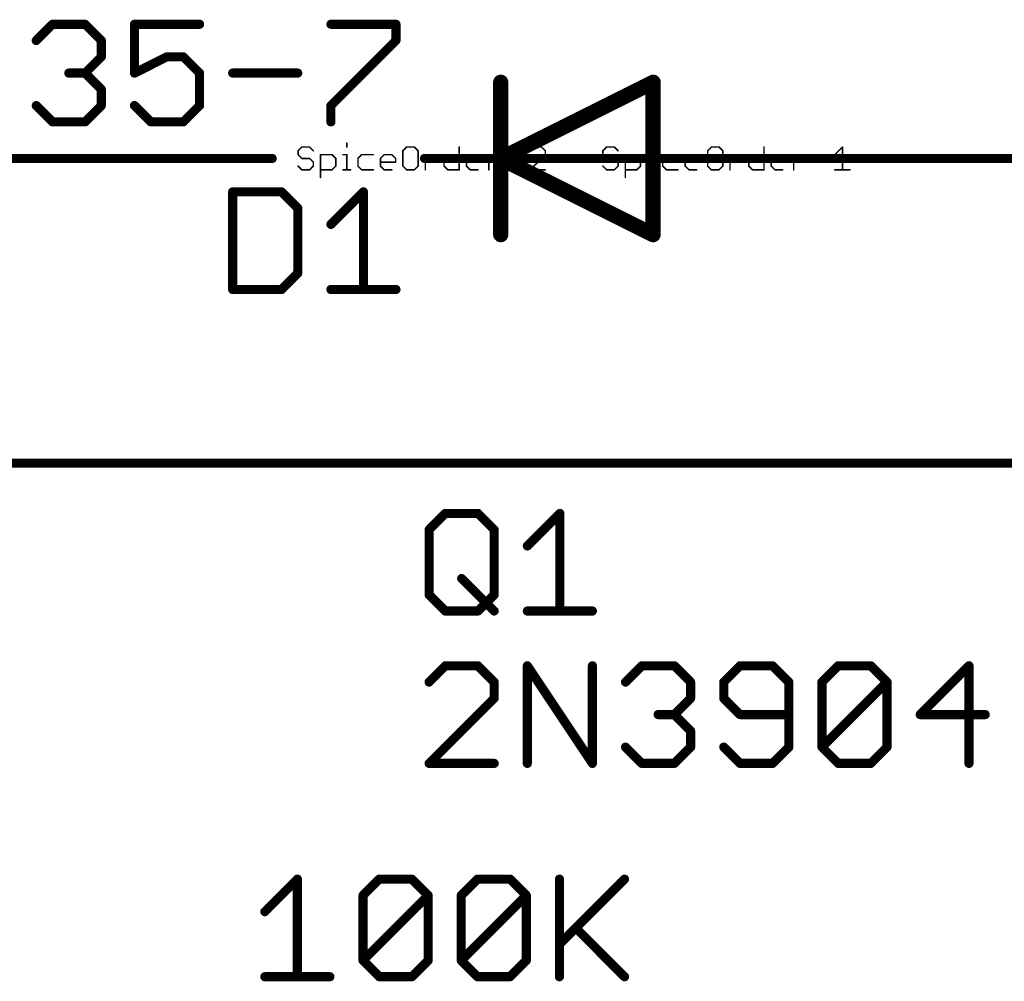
# Model space of a CAD drawing. Extents: x -195 to 102, y 51 to 111.
# Tile 14 of 15: x 49 to 66, y 80 to 96. Entities that reach past the tile are written whole.
import ezdxf

# ---------------------------------------------------------------- set-up
doc = ezdxf.new("R2010")
doc.units = 0
for name, color, linetype in [('91', 94, 'CONTINUOUS'), ('94', 14, 'CONTINUOUS'), ('95', 250, 'CONTINUOUS'), ('96', 250, 'CONTINUOUS'), ('99', 214, 'CONTINUOUS')]:
    doc.layers.add(name, color=color, linetype=linetype)

msp = doc.modelspace()

# ---------------------------------------------------------------- linework, layer by layer
at = {"layer": '91', "const_width": 0.1524}
for points in [[(-160.02, 93.98), (53.34, 93.98)], [(60.96, 93.98), (83.82, 93.98)], [(20.32, 88.9), (83.82, 88.9)]]:
    msp.add_lwpolyline(points, dxfattribs=at)
at = {"layer": '91', "const_width": 0.0762}
for points in [[(53.34, 93.9419, 1), (53.34, 94.0181)], [(60.96, 94.0181, 1), (60.96, 93.9419)]]:
    msp.add_lwpolyline(points, format="xyb", dxfattribs=at)
at = {"layer": '94'}
for points, const_width in [([(59.69, 95.25), (57.15, 93.98)], 0.254), ([(57.15, 93.98), (57.15, 95.25)], 0.254), ([(59.69, 92.71), (59.69, 95.25)], 0.254), ([(55.88, 93.98), (58.42, 93.98)], 0.1524), ([(57.15, 93.98), (59.69, 92.71)], 0.254), ([(57.15, 92.71), (57.15, 93.98)], 0.254), ([(60.96, 93.98), (58.42, 93.98)], 0.1524)]:
    msp.add_lwpolyline(points, dxfattribs=dict(at, const_width=const_width))
for points, const_width in [([(57.2135, 95.25, 1), (57.0865, 95.25)], 0.127), ([(59.7535, 95.25, 1), (59.6265, 95.25)], 0.127), ([(59.7184, 95.1932, 1), (59.6616, 95.3068)], 0.127), ([(55.88, 94.0181, 1), (55.88, 93.9419)], 0.0762), ([(57.1784, 94.0368, 1), (57.1216, 93.9232)], 0.127), ([(57.2135, 93.98, 1), (57.0865, 93.98)], 0.127), ([(57.1216, 94.0368, 1), (57.1784, 93.9232)], 0.127), ([(58.42, 94.0181, 1), (58.42, 93.9419)], 0.0762), ([(58.42, 93.9419, 1), (58.42, 94.0181)], 0.0762), ([(60.96, 93.9419, 1), (60.96, 94.0181)], 0.0762), ([(57.0865, 93.98, 1), (57.2135, 93.98)], 0.127), ([(57.0865, 92.71, 1), (57.2135, 92.71)], 0.127), ([(59.6265, 92.71, 1), (59.7535, 92.71)], 0.127), ([(59.6616, 92.6532, 1), (59.7184, 92.7668)], 0.127)]:
    msp.add_lwpolyline(points, format="xyb", dxfattribs=dict(at, const_width=const_width))
at = {"layer": '95', "const_width": 0.1524}
for points in [[(52.6819, 93.4226), (52.6819, 91.7956)], [(53.4954, 93.4226), (52.6819, 93.4226)], [(53.7665, 93.1514), (53.4954, 93.4226)], [(54.319, 92.8803), (54.8614, 93.4226)], [(54.8614, 93.4226), (54.8614, 91.7956)], [(53.7665, 92.0668), (53.7665, 93.1514)], [(53.4954, 91.7956), (53.7665, 92.0668)], [(52.6819, 91.7956), (53.4954, 91.7956)], [(54.319, 91.7956), (55.4037, 91.7956)], [(55.9562, 87.792), (56.2274, 88.0632)], [(56.2274, 88.0632), (56.7697, 88.0632)], [(56.7697, 88.0632), (57.0409, 87.792)], [(57.5934, 87.5209), (58.1357, 88.0632)], [(58.1357, 88.0632), (58.1357, 86.4362)], [(55.9562, 86.7074), (55.9562, 87.792)], [(57.0409, 87.792), (57.0409, 86.7074)], [(56.4985, 86.9785), (57.0409, 86.4362)], [(56.2274, 86.4362), (55.9562, 86.7074)], [(57.0409, 86.7074), (56.7697, 86.4362)], [(56.7697, 86.4362), (56.2274, 86.4362)], [(57.5934, 86.4362), (58.678, 86.4362)]]:
    msp.add_lwpolyline(points, dxfattribs=at)
at = {"layer": '95', "const_width": 0.0762}
for points in [[(52.72, 93.4226, 1), (52.6438, 93.4226)], [(52.6819, 93.4607, 1), (52.6819, 93.3845)], [(53.5223, 93.4495, 1), (53.4684, 93.3956)], [(53.4954, 93.3845, 1), (53.4954, 93.4607)], [(54.8995, 93.4226, 1), (54.8233, 93.4226)], [(54.8883, 93.3956, 1), (54.8344, 93.4495)], [(53.8046, 93.1514, 1), (53.7284, 93.1514)], [(53.7396, 93.1245, 1), (53.7935, 93.1784)], [(54.2921, 92.9072, 1), (54.346, 92.8533)], [(53.7284, 92.0668, 1), (53.8046, 92.0668)], [(53.7935, 92.0398, 1), (53.7396, 92.0937)], [(52.6819, 91.8337, 1), (52.6819, 91.7575)], [(52.6438, 91.7956, 1), (52.72, 91.7956)], [(53.4684, 91.8225, 1), (53.5223, 91.7687)], [(53.4954, 91.7575, 1), (53.4954, 91.8337)], [(54.319, 91.8337, 1), (54.319, 91.7575)], [(54.8233, 91.7956, 1), (54.8995, 91.7956)], [(55.4037, 91.7575, 1), (55.4037, 91.8337)], [(56.2274, 88.1013, 1), (56.2274, 88.0251)], [(56.2543, 88.0362, 1), (56.2004, 88.0901)], [(56.7966, 88.0901, 1), (56.7428, 88.0362)], [(56.7697, 88.0251, 1), (56.7697, 88.1013)], [(58.1738, 88.0632, 1), (58.0976, 88.0632)], [(58.1626, 88.0362, 1), (58.1087, 88.0901)], [(55.9943, 87.792, 1), (55.9181, 87.792)], [(55.9293, 87.819, 1), (55.9831, 87.7651)], [(57.079, 87.792, 1), (57.0028, 87.792)], [(57.0139, 87.7651, 1), (57.0678, 87.819)], [(57.5664, 87.5478, 1), (57.6203, 87.4939)], [(56.5255, 87.0055, 1), (56.4716, 86.9516)], [(55.9831, 86.7343, 1), (55.9293, 86.6804)], [(55.9181, 86.7074, 1), (55.9943, 86.7074)], [(57.0028, 86.7074, 1), (57.079, 86.7074)], [(57.0678, 86.6804, 1), (57.0139, 86.7343)], [(56.2274, 86.4743, 1), (56.2274, 86.3981)], [(56.2004, 86.4093, 1), (56.2543, 86.4631)], [(56.7428, 86.4631, 1), (56.7966, 86.4093)], [(56.7697, 86.3981, 1), (56.7697, 86.4743)], [(57.0139, 86.4093, 1), (57.0678, 86.4631)], [(57.5934, 86.4743, 1), (57.5934, 86.3981)], [(58.678, 86.3981, 1), (58.678, 86.4743)], [(58.0976, 86.4362, 1), (58.1738, 86.4362)]]:
    msp.add_lwpolyline(points, format="xyb", dxfattribs=at)
at = {"layer": '96', "const_width": 0.1524}
for points in [[(49.4075, 95.9454), (49.6787, 96.2166)], [(49.6787, 96.2166), (50.221, 96.2166)], [(50.221, 96.2166), (50.4922, 95.9454)], [(52.1294, 96.2166), (51.0447, 96.2166)], [(51.0447, 96.2166), (51.0447, 95.4031)], [(54.319, 96.2166), (55.4037, 96.2166)], [(55.4037, 96.2166), (55.4037, 95.9454)], [(50.4922, 95.9454), (50.4922, 95.6743)], [(55.4037, 95.9454), (54.319, 94.8608)], [(50.4922, 95.6743), (50.221, 95.4031)], [(51.0447, 95.4031), (51.587, 95.6743)], [(51.587, 95.6743), (51.8582, 95.6743)], [(51.8582, 95.6743), (52.1294, 95.4031)], [(50.221, 95.4031), (49.9499, 95.4031)], [(50.221, 95.4031), (50.4922, 95.1319)], [(52.1294, 95.4031), (52.1294, 94.8608)], [(52.6819, 95.4031), (53.7665, 95.4031)], [(50.4922, 95.1319), (50.4922, 94.8608)], [(49.6787, 94.5896), (49.4075, 94.8608)], [(50.4922, 94.8608), (50.221, 94.5896)], [(51.3159, 94.5896), (51.0447, 94.8608)], [(52.1294, 94.8608), (51.8582, 94.5896)], [(54.319, 94.8608), (54.319, 94.5896)], [(50.221, 94.5896), (49.6787, 94.5896)], [(51.8582, 94.5896), (51.3159, 94.5896)], [(56.2274, 85.5232), (55.9562, 85.252)], [(56.7697, 85.5232), (56.2274, 85.5232)], [(57.0409, 85.252), (56.7697, 85.5232)], [(57.5934, 83.8962), (57.5934, 85.5232)], [(57.5934, 85.5232), (58.678, 83.8962)], [(58.678, 83.8962), (58.678, 85.5232)], [(59.2305, 85.252), (59.5017, 85.5232)], [(59.5017, 85.5232), (60.044, 85.5232)], [(60.044, 85.5232), (60.3152, 85.252)], [(61.1388, 85.5232), (60.8677, 85.252)], [(61.6812, 85.5232), (61.1388, 85.5232)], [(61.9523, 85.252), (61.6812, 85.5232)], [(62.5048, 85.252), (62.776, 85.5232)], [(62.776, 85.5232), (63.3183, 85.5232)], [(63.3183, 85.5232), (63.5895, 85.252)], [(64.9555, 85.5232), (64.142, 84.7097)], [(64.9555, 83.8962), (64.9555, 85.5232)], [(57.0409, 84.9809), (57.0409, 85.252)], [(60.3152, 85.252), (60.3152, 84.9809)], [(60.8677, 85.252), (60.8677, 84.9809)], [(61.9523, 84.1674), (61.9523, 85.252)], [(62.5048, 84.1674), (62.5048, 85.252)], [(62.5048, 84.1674), (63.5895, 85.252)], [(63.5895, 85.252), (63.5895, 84.1674)], [(55.9562, 83.8962), (57.0409, 84.9809)], [(60.3152, 84.9809), (60.044, 84.7097)], [(60.8677, 84.9809), (61.1388, 84.7097)], [(60.044, 84.7097), (59.7728, 84.7097)], [(60.044, 84.7097), (60.3152, 84.4385)], [(61.1388, 84.7097), (61.9523, 84.7097)], [(64.142, 84.7097), (65.2266, 84.7097)], [(60.3152, 84.4385), (60.3152, 84.1674)], [(59.5017, 83.8962), (59.2305, 84.1674)], [(60.3152, 84.1674), (60.044, 83.8962)], [(60.8677, 84.1674), (61.1388, 83.8962)], [(61.6812, 83.8962), (61.9523, 84.1674)], [(62.776, 83.8962), (62.5048, 84.1674)], [(63.5895, 84.1674), (63.3183, 83.8962)], [(57.0409, 83.8962), (55.9562, 83.8962)], [(60.044, 83.8962), (59.5017, 83.8962)], [(61.1388, 83.8962), (61.6812, 83.8962)], [(63.3183, 83.8962), (62.776, 83.8962)], [(53.2176, 81.4249), (53.7599, 81.9672)], [(53.7599, 81.9672), (53.7599, 80.3402)], [(54.8547, 81.696), (55.1259, 81.9672)], [(55.1259, 81.9672), (55.6682, 81.9672)], [(55.6682, 81.9672), (55.9394, 81.696)], [(56.4919, 81.696), (56.763, 81.9672)], [(56.763, 81.9672), (57.3054, 81.9672)], [(57.3054, 81.9672), (57.5765, 81.696)], [(58.129, 81.9672), (58.129, 80.3402)], [(58.129, 80.8825), (59.2137, 81.9672)], [(54.8547, 80.6114), (54.8547, 81.696)], [(54.8547, 80.6114), (55.9394, 81.696)], [(55.9394, 81.696), (55.9394, 80.6114)], [(56.4919, 80.6114), (56.4919, 81.696)], [(56.4919, 80.6114), (57.5765, 81.696)], [(57.5765, 81.696), (57.5765, 80.6114)], [(58.4002, 81.1537), (59.2137, 80.3402)], [(55.1259, 80.3402), (54.8547, 80.6114)], [(55.9394, 80.6114), (55.6682, 80.3402)], [(56.763, 80.3402), (56.4919, 80.6114)], [(57.5765, 80.6114), (57.3054, 80.3402)], [(53.2176, 80.3402), (54.3022, 80.3402)], [(55.6682, 80.3402), (55.1259, 80.3402)], [(57.3054, 80.3402), (56.763, 80.3402)]]:
    msp.add_lwpolyline(points, dxfattribs=at)
at = {"layer": '96', "const_width": 0.0762}
for points in [[(49.6787, 96.2547, 1), (49.6787, 96.1785)], [(49.7056, 96.1896, 1), (49.6518, 96.2435)], [(50.248, 96.2435, 1), (50.1941, 96.1896)], [(50.221, 96.1785, 1), (50.221, 96.2547)], [(51.0447, 96.2547, 1), (51.0447, 96.1785)], [(51.0828, 96.2166, 1), (51.0066, 96.2166)], [(52.1294, 96.1785, 1), (52.1294, 96.2547)], [(54.319, 96.2547, 1), (54.319, 96.1785)], [(55.4418, 96.2166, 1), (55.3656, 96.2166)], [(55.4037, 96.1785, 1), (55.4037, 96.2547)], [(50.5303, 95.9454, 1), (50.4541, 95.9454)], [(55.4306, 95.9185, 1), (55.3767, 95.9724)], [(49.3806, 95.9724, 1), (49.4345, 95.9185)], [(50.4653, 95.9185, 1), (50.5191, 95.9724)], [(55.3656, 95.9454, 1), (55.4418, 95.9454)], [(50.4541, 95.6743, 1), (50.5303, 95.6743)], [(50.5191, 95.6473, 1), (50.4653, 95.7012)], [(51.587, 95.7124, 1), (51.587, 95.6362)], [(51.6041, 95.6402, 1), (51.57, 95.7083)], [(51.8851, 95.7012, 1), (51.8312, 95.6473)], [(51.8582, 95.6362, 1), (51.8582, 95.7124)], [(49.9499, 95.4412, 1), (49.9499, 95.365)], [(50.248, 95.43, 1), (50.1941, 95.3762)], [(50.1941, 95.43, 1), (50.248, 95.3762)], [(50.221, 95.365, 1), (50.221, 95.4412)], [(51.0277, 95.4372, 1), (51.0617, 95.369)], [(51.0066, 95.4031, 1), (51.0828, 95.4031)], [(52.1675, 95.4031, 1), (52.0913, 95.4031)], [(52.1024, 95.3762, 1), (52.1563, 95.43)], [(52.6819, 95.4412, 1), (52.6819, 95.365)], [(53.7665, 95.365, 1), (53.7665, 95.4412)], [(50.5303, 95.1319, 1), (50.4541, 95.1319)], [(50.4653, 95.105, 1), (50.5191, 95.1589)], [(49.4345, 94.8877, 1), (49.3806, 94.8338)], [(50.4541, 94.8608, 1), (50.5303, 94.8608)], [(50.5191, 94.8338, 1), (50.4653, 94.8877)], [(51.0716, 94.8877, 1), (51.0178, 94.8338)], [(52.0913, 94.8608, 1), (52.1675, 94.8608)], [(52.1563, 94.8338, 1), (52.1024, 94.8877)], [(54.3571, 94.8608, 1), (54.2809, 94.8608)], [(54.2921, 94.8877, 1), (54.346, 94.8338)], [(49.6787, 94.6277, 1), (49.6787, 94.5515)], [(49.6518, 94.5627, 1), (49.7056, 94.6165)], [(50.1941, 94.6165, 1), (50.248, 94.5627)], [(50.221, 94.5515, 1), (50.221, 94.6277)], [(51.3159, 94.6277, 1), (51.3159, 94.5515)], [(51.2889, 94.5627, 1), (51.3428, 94.6165)], [(51.8313, 94.6165, 1), (51.8851, 94.5627)], [(51.8582, 94.5515, 1), (51.8582, 94.6277)], [(54.2809, 94.5896, 1), (54.3571, 94.5896)], [(56.2274, 85.5613, 1), (56.2274, 85.4851)], [(56.2543, 85.4962, 1), (56.2004, 85.5501)], [(56.7966, 85.5501, 1), (56.7428, 85.4962)], [(56.7697, 85.4851, 1), (56.7697, 85.5613)], [(57.6315, 85.5232, 1), (57.5553, 85.5232)], [(57.6251, 85.5443, 1), (57.5617, 85.5021)], [(58.7161, 85.5232, 1), (58.6399, 85.5232)], [(59.5017, 85.5613, 1), (59.5017, 85.4851)], [(59.5286, 85.4962, 1), (59.4747, 85.5501)], [(60.0709, 85.5501, 1), (60.0171, 85.4962)], [(60.044, 85.4851, 1), (60.044, 85.5613)], [(61.1388, 85.5613, 1), (61.1388, 85.4851)], [(61.1658, 85.4962, 1), (61.1119, 85.5501)], [(61.7081, 85.5501, 1), (61.6542, 85.4962)], [(61.6812, 85.4851, 1), (61.6812, 85.5613)], [(62.776, 85.5613, 1), (62.776, 85.4851)], [(62.8029, 85.4962, 1), (62.749, 85.5501)], [(63.3453, 85.5501, 1), (63.2914, 85.4962)], [(63.3183, 85.4851, 1), (63.3183, 85.5613)], [(64.9936, 85.5232, 1), (64.9174, 85.5232)], [(64.9824, 85.4962, 1), (64.9285, 85.5501)], [(55.9293, 85.279, 1), (55.9831, 85.2251)], [(57.079, 85.252, 1), (57.0028, 85.252)], [(57.0139, 85.2251, 1), (57.0678, 85.279)], [(59.2036, 85.279, 1), (59.2575, 85.2251)], [(60.3533, 85.252, 1), (60.2771, 85.252)], [(60.2882, 85.2251, 1), (60.3421, 85.279)], [(60.8407, 85.279, 1), (60.8946, 85.2251)], [(60.9058, 85.252, 1), (60.8296, 85.252)], [(61.9904, 85.252, 1), (61.9142, 85.252)], [(61.9254, 85.2251, 1), (61.9793, 85.279)], [(62.5429, 85.252, 1), (62.4667, 85.252)], [(62.4779, 85.279, 1), (62.5318, 85.2251)], [(63.6276, 85.252, 1), (63.5514, 85.252)], [(63.6164, 85.2251, 1), (63.5625, 85.279)], [(63.5625, 85.2251, 1), (63.6164, 85.279)], [(57.0678, 84.9539, 1), (57.0139, 85.0078)], [(60.3421, 84.9539, 1), (60.2882, 85.0078)], [(60.8946, 85.0078, 1), (60.8407, 84.9539)], [(57.0028, 84.9809, 1), (57.079, 84.9809)], [(60.2771, 84.9809, 1), (60.3533, 84.9809)], [(60.8296, 84.9809, 1), (60.9058, 84.9809)], [(59.7728, 84.7478, 1), (59.7728, 84.6716)], [(60.0709, 84.7366, 1), (60.0171, 84.6828)], [(60.0171, 84.7366, 1), (60.0709, 84.6828)], [(60.044, 84.6716, 1), (60.044, 84.7478)], [(61.1388, 84.7478, 1), (61.1388, 84.6716)], [(61.1119, 84.6828, 1), (61.1658, 84.7366)], [(61.9523, 84.6716, 1), (61.9523, 84.7478)], [(64.142, 84.7478, 1), (64.142, 84.6716)], [(64.115, 84.7366, 1), (64.1689, 84.6828)], [(65.2266, 84.6716, 1), (65.2266, 84.7478)], [(60.3533, 84.4385, 1), (60.2771, 84.4385)], [(60.2882, 84.4116, 1), (60.3421, 84.4655)], [(59.2575, 84.1943, 1), (59.2036, 84.1404)], [(60.2771, 84.1674, 1), (60.3533, 84.1674)], [(60.3421, 84.1404, 1), (60.2882, 84.1943)], [(60.8946, 84.1943, 1), (60.8407, 84.1404)], [(61.9142, 84.1674, 1), (61.9904, 84.1674)], [(61.9793, 84.1404, 1), (61.9254, 84.1943)], [(62.5318, 84.1943, 1), (62.4779, 84.1404)], [(62.4779, 84.1943, 1), (62.5318, 84.1404)], [(62.4667, 84.1674, 1), (62.5429, 84.1674)], [(63.5514, 84.1674, 1), (63.6276, 84.1674)], [(63.6164, 84.1404, 1), (63.5625, 84.1943)], [(55.9562, 83.9343, 1), (55.9562, 83.8581)], [(55.9293, 83.9231, 1), (55.9831, 83.8693)], [(57.0409, 83.8581, 1), (57.0409, 83.9343)], [(57.5553, 83.8962, 1), (57.6315, 83.8962)], [(58.6399, 83.8962, 1), (58.7161, 83.8962)], [(58.6463, 83.8751, 1), (58.7097, 83.9173)], [(59.5017, 83.9343, 1), (59.5017, 83.8581)], [(59.4747, 83.8693, 1), (59.5286, 83.9231)], [(60.0171, 83.9231, 1), (60.0709, 83.8693)], [(60.044, 83.8581, 1), (60.044, 83.9343)], [(61.1388, 83.9343, 1), (61.1388, 83.8581)], [(61.1119, 83.8693, 1), (61.1658, 83.9231)], [(61.6542, 83.9231, 1), (61.7081, 83.8693)], [(61.6812, 83.8581, 1), (61.6812, 83.9343)], [(62.776, 83.9343, 1), (62.776, 83.8581)], [(62.749, 83.8693, 1), (62.8029, 83.9231)], [(63.2914, 83.9231, 1), (63.3453, 83.8693)], [(63.3183, 83.8581, 1), (63.3183, 83.9343)], [(64.9174, 83.8962, 1), (64.9936, 83.8962)], [(53.798, 81.9672, 1), (53.7218, 81.9672)], [(53.7868, 81.9402, 1), (53.733, 81.9941)], [(55.1259, 82.0053, 1), (55.1259, 81.9291)], [(55.1528, 81.9402, 1), (55.0989, 81.9941)], [(55.6952, 81.9941, 1), (55.6413, 81.9402)], [(55.6682, 81.9291, 1), (55.6682, 82.0053)], [(56.763, 82.0053, 1), (56.763, 81.9291)], [(56.79, 81.9402, 1), (56.7361, 81.9941)], [(57.3323, 81.9941, 1), (57.2784, 81.9402)], [(57.3054, 81.9291, 1), (57.3054, 82.0053)], [(58.1671, 81.9672, 1), (58.0909, 81.9672)], [(59.2406, 81.9402, 1), (59.1868, 81.9941)], [(54.8928, 81.696, 1), (54.8166, 81.696)], [(54.8278, 81.723, 1), (54.8817, 81.6691)], [(55.9775, 81.696, 1), (55.9013, 81.696)], [(55.9663, 81.6691, 1), (55.9124, 81.723)], [(55.9124, 81.6691, 1), (55.9663, 81.723)], [(56.4649, 81.723, 1), (56.5188, 81.6691)], [(56.53, 81.696, 1), (56.4538, 81.696)], [(57.6146, 81.696, 1), (57.5384, 81.696)], [(57.6035, 81.6691, 1), (57.5496, 81.723)], [(57.5496, 81.6691, 1), (57.6035, 81.723)], [(53.1906, 81.4518, 1), (53.2445, 81.3979)], [(58.4271, 81.1806, 1), (58.3733, 81.1268)], [(58.1021, 80.9095, 1), (58.156, 80.8556)], [(54.8817, 80.6383, 1), (54.8278, 80.5844)], [(54.8278, 80.6383, 1), (54.8817, 80.5844)], [(54.8166, 80.6114, 1), (54.8928, 80.6114)], [(55.9013, 80.6114, 1), (55.9775, 80.6114)], [(55.9663, 80.5844, 1), (55.9124, 80.6383)], [(56.5188, 80.6383, 1), (56.4649, 80.5844)], [(56.4649, 80.6383, 1), (56.5188, 80.5844)], [(56.4538, 80.6114, 1), (56.53, 80.6114)], [(57.5384, 80.6114, 1), (57.6146, 80.6114)], [(57.6035, 80.5844, 1), (57.5496, 80.6383)], [(53.2176, 80.3783, 1), (53.2176, 80.3021)], [(53.7218, 80.3402, 1), (53.798, 80.3402)], [(54.3022, 80.3021, 1), (54.3022, 80.3783)], [(55.1259, 80.3783, 1), (55.1259, 80.3021)], [(55.0989, 80.3133, 1), (55.1528, 80.3671)], [(55.6413, 80.3671, 1), (55.6952, 80.3133)], [(55.6682, 80.3021, 1), (55.6682, 80.3783)], [(56.763, 80.3783, 1), (56.763, 80.3021)], [(56.7361, 80.3133, 1), (56.79, 80.3671)], [(57.2784, 80.3671, 1), (57.3323, 80.3133)], [(57.3054, 80.3021, 1), (57.3054, 80.3783)], [(58.0909, 80.3402, 1), (58.1671, 80.3402)], [(59.1868, 80.3133, 1), (59.2406, 80.3671)]]:
    msp.add_lwpolyline(points, format="xyb", dxfattribs=at)
at = {"layer": '99', "const_width": 0.0254}
for points in [[(54.5842, 94.2344), (54.5842, 94.1708)], [(59.6642, 94.2344), (59.6642, 94.1708)], [(53.8357, 94.1708), (53.7722, 94.1073)], [(53.7722, 94.1073), (53.7722, 94.0437)], [(53.7722, 94.0437), (53.8357, 93.9802)], [(53.9629, 94.1708), (53.8357, 94.1708)], [(54.0264, 94.1073), (53.9629, 94.1708)], [(54.1464, 93.6624), (54.1464, 94.0437)], [(54.1464, 94.0437), (54.3371, 94.0437)], [(54.3371, 94.0437), (54.4006, 93.9802)], [(54.5206, 94.0437), (54.5842, 94.0437)], [(54.5842, 94.0437), (54.5842, 93.7895)], [(54.8336, 94.0437), (54.7701, 93.9802)], [(55.0243, 94.0437), (54.8336, 94.0437)], [(55.1443, 93.9802), (55.2078, 94.0437)], [(55.2078, 94.0437), (55.3349, 94.0437)], [(55.3349, 94.0437), (55.3985, 93.9802)], [(55.582, 94.1708), (55.5185, 94.1073)], [(55.5185, 94.1073), (55.5185, 93.8531)], [(55.7091, 94.1708), (55.582, 94.1708)], [(55.7727, 94.1073), (55.7091, 94.1708)], [(55.7727, 93.8531), (55.7727, 94.1073)], [(55.8927, 93.7895), (55.8927, 94.0437)], [(55.8927, 93.9166), (56.0198, 94.0437)], [(56.0198, 94.0437), (56.0834, 94.0437)], [(56.2045, 93.9802), (56.2681, 94.0437)], [(56.2681, 94.0437), (56.4587, 94.0437)], [(56.4587, 94.1708), (56.4587, 93.7895)], [(56.5787, 93.9802), (56.6423, 94.0437)], [(56.6423, 94.0437), (56.7694, 94.0437)], [(56.7694, 94.0437), (56.833, 93.9802)], [(56.9529, 93.7895), (56.9529, 94.0437)], [(56.9529, 93.9166), (57.08, 94.0437)], [(57.08, 94.0437), (57.1436, 94.0437)], [(57.7025, 94.1708), (57.639, 94.1073)], [(57.639, 93.7895), (57.8932, 94.0437)], [(57.8296, 94.1708), (57.7025, 94.1708)], [(57.8932, 94.1073), (57.8296, 94.1708)], [(57.8932, 94.0437), (57.8932, 94.1073)], [(58.9157, 94.1708), (58.8522, 94.1073)], [(58.8522, 94.1073), (58.8522, 94.0437)], [(58.8522, 94.0437), (58.9157, 93.9802)], [(59.0429, 94.1708), (58.9157, 94.1708)], [(59.1064, 94.1073), (59.0429, 94.1708)], [(59.2264, 93.6624), (59.2264, 94.0437)], [(59.2264, 94.0437), (59.4171, 94.0437)], [(59.4171, 94.0437), (59.4806, 93.9802)], [(59.6006, 94.0437), (59.6642, 94.0437)], [(59.6642, 94.0437), (59.6642, 93.7895)], [(59.9136, 94.0437), (59.8501, 93.9802)], [(60.1043, 94.0437), (59.9136, 94.0437)], [(60.2243, 93.9802), (60.2878, 94.0437)], [(60.2878, 94.0437), (60.4149, 94.0437)], [(60.4149, 94.0437), (60.4785, 93.9802)], [(60.662, 94.1708), (60.5985, 94.1073)], [(60.5985, 94.1073), (60.5985, 93.8531)], [(60.7891, 94.1708), (60.662, 94.1708)], [(60.8527, 94.1073), (60.7891, 94.1708)], [(60.8527, 93.8531), (60.8527, 94.1073)], [(60.9727, 93.7895), (60.9727, 94.0437)], [(60.9727, 93.9166), (61.0998, 94.0437)], [(61.0998, 94.0437), (61.1634, 94.0437)], [(61.2845, 93.9802), (61.3481, 94.0437)], [(61.3481, 94.0437), (61.5387, 94.0437)], [(61.5387, 94.1708), (61.5387, 93.7895)], [(61.6587, 93.9802), (61.7223, 94.0437)], [(61.7223, 94.0437), (61.8494, 94.0437)], [(61.8494, 94.0437), (61.913, 93.9802)], [(62.0329, 93.7895), (62.0329, 94.0437)], [(62.0329, 93.9166), (62.16, 94.0437)], [(62.16, 94.0437), (62.2236, 94.0437)], [(62.719, 94.0437), (62.8461, 94.1708)], [(62.8461, 94.1708), (62.8461, 93.7895)], [(53.8357, 93.9802), (53.9629, 93.9802)], [(53.9629, 93.9802), (54.0264, 93.9166)], [(54.0264, 93.9166), (54.0264, 93.8531)], [(54.4006, 93.9802), (54.4006, 93.8531)], [(54.7701, 93.9802), (54.7701, 93.8531)], [(55.1443, 93.8531), (55.1443, 93.9802)], [(55.3985, 93.9166), (55.1443, 93.9166)], [(55.3985, 93.9802), (55.3985, 93.9166)], [(56.2045, 93.8531), (56.2045, 93.9802)], [(56.5787, 93.8531), (56.5787, 93.9802)], [(56.833, 93.9166), (56.5787, 93.9166)], [(56.833, 93.9802), (56.833, 93.9166)], [(58.9157, 93.9802), (59.0429, 93.9802)], [(59.0429, 93.9802), (59.1064, 93.9166)], [(59.1064, 93.9166), (59.1064, 93.8531)], [(59.4806, 93.9802), (59.4806, 93.8531)], [(59.8501, 93.9802), (59.8501, 93.8531)], [(60.2243, 93.8531), (60.2243, 93.9802)], [(60.4785, 93.9166), (60.2243, 93.9166)], [(60.4785, 93.9802), (60.4785, 93.9166)], [(61.2845, 93.8531), (61.2845, 93.9802)], [(61.6587, 93.8531), (61.6587, 93.9802)], [(61.913, 93.9166), (61.6587, 93.9166)], [(61.913, 93.9802), (61.913, 93.9166)], [(53.8357, 93.7895), (53.7722, 93.8531)], [(53.9629, 93.7895), (53.8357, 93.7895)], [(54.0264, 93.8531), (53.9629, 93.7895)], [(54.3371, 93.7895), (54.1464, 93.7895)], [(54.4006, 93.8531), (54.3371, 93.7895)], [(54.5206, 93.7895), (54.6477, 93.7895)], [(54.7701, 93.8531), (54.8336, 93.7895)], [(54.8336, 93.7895), (55.0243, 93.7895)], [(55.2078, 93.7895), (55.1443, 93.8531)], [(55.3349, 93.7895), (55.2078, 93.7895)], [(55.5185, 93.8531), (55.582, 93.7895)], [(55.582, 93.7895), (55.7091, 93.7895)], [(55.7091, 93.7895), (55.7727, 93.8531)], [(56.2681, 93.7895), (56.2045, 93.8531)], [(56.4587, 93.7895), (56.2681, 93.7895)], [(56.6423, 93.7895), (56.5787, 93.8531)], [(56.7694, 93.7895), (56.6423, 93.7895)], [(57.8932, 93.7895), (57.639, 93.7895)], [(58.9157, 93.7895), (58.8522, 93.8531)], [(59.0429, 93.7895), (58.9157, 93.7895)], [(59.1064, 93.8531), (59.0429, 93.7895)], [(59.4171, 93.7895), (59.2264, 93.7895)], [(59.4806, 93.8531), (59.4171, 93.7895)], [(59.6006, 93.7895), (59.7277, 93.7895)], [(59.8501, 93.8531), (59.9136, 93.7895)], [(59.9136, 93.7895), (60.1043, 93.7895)], [(60.2878, 93.7895), (60.2243, 93.8531)], [(60.4149, 93.7895), (60.2878, 93.7895)], [(60.5985, 93.8531), (60.662, 93.7895)], [(60.662, 93.7895), (60.7891, 93.7895)], [(60.7891, 93.7895), (60.8527, 93.8531)], [(61.3481, 93.7895), (61.2845, 93.8531)], [(61.5387, 93.7895), (61.3481, 93.7895)], [(61.7223, 93.7895), (61.6587, 93.8531)], [(61.8494, 93.7895), (61.7223, 93.7895)], [(62.719, 93.7895), (62.9732, 93.7895)]]:
    msp.add_lwpolyline(points, dxfattribs=at)
at = {"layer": '99', "const_width": 0.0127}
for points in [[(54.5905, 94.2344, 1), (54.5778, 94.2344)], [(59.6705, 94.2344, 1), (59.6578, 94.2344)], [(53.7785, 94.1073, 1), (53.7658, 94.1073)], [(53.7677, 94.1118, 1), (53.7767, 94.1028)], [(53.7767, 94.0482, 1), (53.7677, 94.0392)], [(53.7658, 94.0437, 1), (53.7785, 94.0437)], [(53.8357, 94.1772, 1), (53.8357, 94.1645)], [(53.8402, 94.1663, 1), (53.8313, 94.1753)], [(53.9673, 94.1753, 1), (53.9584, 94.1663)], [(53.9629, 94.1645, 1), (53.9629, 94.1772)], [(54.0219, 94.1028, 1), (54.0309, 94.1118)], [(54.1527, 94.0437, 1), (54.14, 94.0437)], [(54.1464, 94.0501, 1), (54.1464, 94.0374)], [(54.3415, 94.0482, 1), (54.3326, 94.0392)], [(54.3371, 94.0374, 1), (54.3371, 94.0501)], [(54.5206, 94.0501, 1), (54.5206, 94.0374)], [(54.5778, 94.1708, 1), (54.5905, 94.1708)], [(54.5905, 94.0437, 1), (54.5778, 94.0437)], [(54.5842, 94.0374, 1), (54.5842, 94.0501)], [(54.8336, 94.0501, 1), (54.8336, 94.0374)], [(54.8381, 94.0392, 1), (54.8291, 94.0482)], [(55.0243, 94.0374, 1), (55.0243, 94.0501)], [(55.2078, 94.0501, 1), (55.2078, 94.0374)], [(55.2123, 94.0392, 1), (55.2033, 94.0482)], [(55.3394, 94.0482, 1), (55.3305, 94.0392)], [(55.3349, 94.0374, 1), (55.3349, 94.0501)], [(55.5248, 94.1073, 1), (55.5121, 94.1073)], [(55.514, 94.1118, 1), (55.523, 94.1028)], [(55.582, 94.1772, 1), (55.582, 94.1645)], [(55.5865, 94.1663, 1), (55.5775, 94.1753)], [(55.7136, 94.1753, 1), (55.7047, 94.1663)], [(55.7091, 94.1645, 1), (55.7091, 94.1772)], [(55.779, 94.1073, 1), (55.7664, 94.1073)], [(55.7682, 94.1028, 1), (55.7772, 94.1118)], [(55.899, 94.0437, 1), (55.8863, 94.0437)], [(56.0198, 94.0501, 1), (56.0198, 94.0374)], [(56.0243, 94.0392, 1), (56.0153, 94.0482)], [(56.0834, 94.0374, 1), (56.0834, 94.0501)], [(56.2681, 94.0501, 1), (56.2681, 94.0374)], [(56.2726, 94.0392, 1), (56.2636, 94.0482)], [(56.4651, 94.1708, 1), (56.4524, 94.1708)], [(56.4587, 94.0374, 1), (56.4587, 94.0501)], [(56.6423, 94.0501, 1), (56.6423, 94.0374)], [(56.6468, 94.0392, 1), (56.6378, 94.0482)], [(56.7739, 94.0482, 1), (56.7649, 94.0392)], [(56.7694, 94.0374, 1), (56.7694, 94.0501)], [(56.9593, 94.0437, 1), (56.9466, 94.0437)], [(57.08, 94.0501, 1), (57.08, 94.0374)], [(57.0845, 94.0392, 1), (57.0756, 94.0482)], [(57.1436, 94.0374, 1), (57.1436, 94.0501)], [(57.6345, 94.1118, 1), (57.6435, 94.1028)], [(57.7025, 94.1772, 1), (57.7025, 94.1645)], [(57.707, 94.1663, 1), (57.698, 94.1753)], [(57.8341, 94.1753, 1), (57.8252, 94.1663)], [(57.8296, 94.1645, 1), (57.8296, 94.1772)], [(57.8995, 94.1073, 1), (57.8869, 94.1073)], [(57.8869, 94.0437, 1), (57.8995, 94.0437)], [(57.8977, 94.0392, 1), (57.8887, 94.0482)], [(57.8887, 94.1028, 1), (57.8977, 94.1118)], [(58.8585, 94.1073, 1), (58.8458, 94.1073)], [(58.8458, 94.0437, 1), (58.8585, 94.0437)], [(58.8477, 94.1118, 1), (58.8567, 94.1028)], [(58.8567, 94.0482, 1), (58.8477, 94.0392)], [(58.9157, 94.1772, 1), (58.9157, 94.1645)], [(58.9202, 94.1663, 1), (58.9113, 94.1753)], [(59.0473, 94.1753, 1), (59.0384, 94.1663)], [(59.0429, 94.1645, 1), (59.0429, 94.1772)], [(59.1019, 94.1028, 1), (59.1109, 94.1118)], [(59.2327, 94.0437, 1), (59.22, 94.0437)], [(59.2264, 94.0501, 1), (59.2264, 94.0374)], [(59.4215, 94.0482, 1), (59.4126, 94.0392)], [(59.4171, 94.0374, 1), (59.4171, 94.0501)], [(59.6006, 94.0501, 1), (59.6006, 94.0374)], [(59.6578, 94.1708, 1), (59.6705, 94.1708)], [(59.6705, 94.0437, 1), (59.6578, 94.0437)], [(59.6642, 94.0374, 1), (59.6642, 94.0501)], [(59.9136, 94.0501, 1), (59.9136, 94.0374)], [(59.9181, 94.0392, 1), (59.9091, 94.0482)], [(60.1043, 94.0374, 1), (60.1043, 94.0501)], [(60.2878, 94.0501, 1), (60.2878, 94.0374)], [(60.2923, 94.0392, 1), (60.2833, 94.0482)], [(60.4194, 94.0482, 1), (60.4105, 94.0392)], [(60.4149, 94.0374, 1), (60.4149, 94.0501)], [(60.6048, 94.1073, 1), (60.5921, 94.1073)], [(60.594, 94.1118, 1), (60.603, 94.1028)], [(60.662, 94.1772, 1), (60.662, 94.1645)], [(60.6665, 94.1663, 1), (60.6575, 94.1753)], [(60.7936, 94.1753, 1), (60.7847, 94.1663)], [(60.7891, 94.1645, 1), (60.7891, 94.1772)], [(60.8591, 94.1073, 1), (60.8464, 94.1073)], [(60.8482, 94.1028, 1), (60.8572, 94.1118)], [(60.979, 94.0437, 1), (60.9663, 94.0437)], [(61.0998, 94.0501, 1), (61.0998, 94.0374)], [(61.1043, 94.0392, 1), (61.0953, 94.0482)], [(61.1634, 94.0374, 1), (61.1634, 94.0501)], [(61.3481, 94.0501, 1), (61.3481, 94.0374)], [(61.3526, 94.0392, 1), (61.3436, 94.0482)], [(61.5451, 94.1708, 1), (61.5324, 94.1708)], [(61.5387, 94.0374, 1), (61.5387, 94.0501)], [(61.7223, 94.0501, 1), (61.7223, 94.0374)], [(61.7268, 94.0392, 1), (61.7178, 94.0482)], [(61.8539, 94.0482, 1), (61.8449, 94.0392)], [(61.8494, 94.0374, 1), (61.8494, 94.0501)], [(62.0393, 94.0437, 1), (62.0266, 94.0437)], [(62.16, 94.0501, 1), (62.16, 94.0374)], [(62.1645, 94.0392, 1), (62.1556, 94.0482)], [(62.2236, 94.0374, 1), (62.2236, 94.0501)], [(62.7145, 94.0482, 1), (62.7235, 94.0392)], [(62.8524, 94.1708, 1), (62.8397, 94.1708)], [(62.8506, 94.1663, 1), (62.8416, 94.1753)], [(53.8357, 93.9865, 1), (53.8357, 93.9738)], [(53.8313, 93.9757, 1), (53.8402, 93.9847)], [(53.9673, 93.9847, 1), (53.9584, 93.9757)], [(53.9629, 93.9738, 1), (53.9629, 93.9865)], [(54.0328, 93.9166, 1), (54.0201, 93.9166)], [(54.0219, 93.9121, 1), (54.0309, 93.9211)], [(54.407, 93.9802, 1), (54.3943, 93.9802)], [(54.3961, 93.9757, 1), (54.4051, 93.9847)], [(54.7764, 93.9802, 1), (54.7637, 93.9802)], [(54.7656, 93.9847, 1), (54.7746, 93.9757)], [(55.1506, 93.9802, 1), (55.1379, 93.9802)], [(55.1398, 93.9847, 1), (55.1488, 93.9757)], [(55.1443, 93.923, 1), (55.1443, 93.9103)], [(55.4048, 93.9802, 1), (55.3921, 93.9802)], [(55.3921, 93.9166, 1), (55.4048, 93.9166)], [(55.394, 93.9757, 1), (55.403, 93.9847)], [(55.3985, 93.9103, 1), (55.3985, 93.923)], [(55.8882, 93.9211, 1), (55.8972, 93.9121)], [(56.2, 93.9847, 1), (56.209, 93.9757)], [(56.2109, 93.9802, 1), (56.1982, 93.9802)], [(56.5742, 93.9847, 1), (56.5832, 93.9757)], [(56.5787, 93.923, 1), (56.5787, 93.9103)], [(56.5851, 93.9802, 1), (56.5724, 93.9802)], [(56.8393, 93.9802, 1), (56.8266, 93.9802)], [(56.8266, 93.9166, 1), (56.8393, 93.9166)], [(56.8285, 93.9757, 1), (56.8374, 93.9847)], [(56.833, 93.9103, 1), (56.833, 93.923)], [(56.9485, 93.9211, 1), (56.9574, 93.9121)], [(58.9157, 93.9865, 1), (58.9157, 93.9738)], [(58.9113, 93.9757, 1), (58.9202, 93.9847)], [(59.0473, 93.9847, 1), (59.0384, 93.9757)], [(59.0429, 93.9738, 1), (59.0429, 93.9865)], [(59.1128, 93.9166, 1), (59.1001, 93.9166)], [(59.1019, 93.9121, 1), (59.1109, 93.9211)], [(59.487, 93.9802, 1), (59.4743, 93.9802)], [(59.4761, 93.9757, 1), (59.4851, 93.9847)], [(59.8564, 93.9802, 1), (59.8437, 93.9802)], [(59.8456, 93.9847, 1), (59.8546, 93.9757)], [(60.2306, 93.9802, 1), (60.2179, 93.9802)], [(60.2198, 93.9847, 1), (60.2288, 93.9757)], [(60.2243, 93.923, 1), (60.2243, 93.9103)], [(60.4848, 93.9802, 1), (60.4721, 93.9802)], [(60.4721, 93.9166, 1), (60.4848, 93.9166)], [(60.474, 93.9757, 1), (60.483, 93.9847)], [(60.4785, 93.9103, 1), (60.4785, 93.923)], [(60.9682, 93.9211, 1), (60.9772, 93.9121)], [(61.28, 93.9847, 1), (61.289, 93.9757)], [(61.2909, 93.9802, 1), (61.2782, 93.9802)], [(61.6542, 93.9847, 1), (61.6632, 93.9757)], [(61.6587, 93.923, 1), (61.6587, 93.9103)], [(61.6651, 93.9802, 1), (61.6524, 93.9802)], [(61.9193, 93.9802, 1), (61.9066, 93.9802)], [(61.9066, 93.9166, 1), (61.9193, 93.9166)], [(61.9085, 93.9757, 1), (61.9174, 93.9847)], [(61.913, 93.9103, 1), (61.913, 93.923)], [(62.0285, 93.9211, 1), (62.0374, 93.9121)], [(53.7767, 93.8575, 1), (53.7677, 93.8486)], [(53.8357, 93.7959, 1), (53.8357, 93.7832)], [(53.8313, 93.785, 1), (53.8402, 93.794)], [(53.9584, 93.794, 1), (53.9673, 93.785)], [(53.9629, 93.7832, 1), (53.9629, 93.7959)], [(54.0201, 93.8531, 1), (54.0328, 93.8531)], [(54.0309, 93.8486, 1), (54.0219, 93.8575)], [(54.1464, 93.7959, 1), (54.1464, 93.7832)], [(54.3326, 93.794, 1), (54.3415, 93.785)], [(54.3371, 93.7832, 1), (54.3371, 93.7959)], [(54.3943, 93.8531, 1), (54.407, 93.8531)], [(54.4051, 93.8486, 1), (54.3961, 93.8575)], [(54.5206, 93.7959, 1), (54.5206, 93.7832)], [(54.5778, 93.7895, 1), (54.5905, 93.7895)], [(54.6477, 93.7832, 1), (54.6477, 93.7959)], [(54.7746, 93.8575, 1), (54.7656, 93.8486)], [(54.7637, 93.8531, 1), (54.7764, 93.8531)], [(54.8336, 93.7959, 1), (54.8336, 93.7832)], [(54.8291, 93.785, 1), (54.8381, 93.794)], [(55.0243, 93.7832, 1), (55.0243, 93.7959)], [(55.1488, 93.8575, 1), (55.1398, 93.8486)], [(55.1379, 93.8531, 1), (55.1506, 93.8531)], [(55.2078, 93.7959, 1), (55.2078, 93.7832)], [(55.2033, 93.785, 1), (55.2123, 93.794)], [(55.3349, 93.7832, 1), (55.3349, 93.7959)], [(55.523, 93.8575, 1), (55.514, 93.8486)], [(55.5121, 93.8531, 1), (55.5248, 93.8531)], [(55.582, 93.7959, 1), (55.582, 93.7832)], [(55.5775, 93.785, 1), (55.5865, 93.794)], [(55.7047, 93.794, 1), (55.7136, 93.785)], [(55.7091, 93.7832, 1), (55.7091, 93.7959)], [(55.7664, 93.8531, 1), (55.779, 93.8531)], [(55.7772, 93.8486, 1), (55.7682, 93.8575)], [(55.8863, 93.7895, 1), (55.899, 93.7895)], [(56.209, 93.8575, 1), (56.2, 93.8486)], [(56.1982, 93.8531, 1), (56.2109, 93.8531)], [(56.2681, 93.7959, 1), (56.2681, 93.7832)], [(56.2636, 93.785, 1), (56.2726, 93.794)], [(56.4524, 93.7895, 1), (56.4651, 93.7895)], [(56.4587, 93.7832, 1), (56.4587, 93.7959)], [(56.5832, 93.8575, 1), (56.5742, 93.8486)], [(56.5724, 93.8531, 1), (56.5851, 93.8531)], [(56.6423, 93.7959, 1), (56.6423, 93.7832)], [(56.6378, 93.785, 1), (56.6468, 93.794)], [(56.7694, 93.7832, 1), (56.7694, 93.7959)], [(56.9466, 93.7895, 1), (56.9593, 93.7895)], [(57.639, 93.7959, 1), (57.639, 93.7832)], [(57.6345, 93.794, 1), (57.6435, 93.785)], [(57.8932, 93.7832, 1), (57.8932, 93.7959)], [(58.8567, 93.8575, 1), (58.8477, 93.8486)], [(58.9157, 93.7959, 1), (58.9157, 93.7832)], [(58.9113, 93.785, 1), (58.9202, 93.794)], [(59.0384, 93.794, 1), (59.0473, 93.785)], [(59.0429, 93.7832, 1), (59.0429, 93.7959)], [(59.1001, 93.8531, 1), (59.1128, 93.8531)], [(59.1109, 93.8486, 1), (59.1019, 93.8575)], [(59.2264, 93.7959, 1), (59.2264, 93.7832)], [(59.4126, 93.794, 1), (59.4215, 93.785)], [(59.4171, 93.7832, 1), (59.4171, 93.7959)], [(59.4743, 93.8531, 1), (59.487, 93.8531)], [(59.4851, 93.8486, 1), (59.4761, 93.8575)], [(59.6006, 93.7959, 1), (59.6006, 93.7832)], [(59.6578, 93.7895, 1), (59.6705, 93.7895)], [(59.7277, 93.7832, 1), (59.7277, 93.7959)], [(59.8546, 93.8575, 1), (59.8456, 93.8486)], [(59.8437, 93.8531, 1), (59.8564, 93.8531)], [(59.9136, 93.7959, 1), (59.9136, 93.7832)], [(59.9091, 93.785, 1), (59.9181, 93.794)], [(60.1043, 93.7832, 1), (60.1043, 93.7959)], [(60.2288, 93.8575, 1), (60.2198, 93.8486)], [(60.2179, 93.8531, 1), (60.2306, 93.8531)], [(60.2878, 93.7959, 1), (60.2878, 93.7832)], [(60.2833, 93.785, 1), (60.2923, 93.794)], [(60.4149, 93.7832, 1), (60.4149, 93.7959)], [(60.603, 93.8575, 1), (60.594, 93.8486)], [(60.5921, 93.8531, 1), (60.6048, 93.8531)], [(60.662, 93.7959, 1), (60.662, 93.7832)], [(60.6575, 93.785, 1), (60.6665, 93.794)], [(60.7847, 93.794, 1), (60.7936, 93.785)], [(60.7891, 93.7832, 1), (60.7891, 93.7959)], [(60.8464, 93.8531, 1), (60.8591, 93.8531)], [(60.8572, 93.8486, 1), (60.8482, 93.8575)], [(60.9663, 93.7895, 1), (60.979, 93.7895)], [(61.289, 93.8575, 1), (61.28, 93.8486)], [(61.2782, 93.8531, 1), (61.2909, 93.8531)], [(61.3481, 93.7959, 1), (61.3481, 93.7832)], [(61.3436, 93.785, 1), (61.3526, 93.794)], [(61.5324, 93.7895, 1), (61.5451, 93.7895)], [(61.5387, 93.7832, 1), (61.5387, 93.7959)], [(61.6632, 93.8575, 1), (61.6542, 93.8486)], [(61.6524, 93.8531, 1), (61.6651, 93.8531)], [(61.7223, 93.7959, 1), (61.7223, 93.7832)], [(61.7178, 93.785, 1), (61.7268, 93.794)], [(61.8494, 93.7832, 1), (61.8494, 93.7959)], [(62.0266, 93.7895, 1), (62.0393, 93.7895)], [(62.719, 93.7959, 1), (62.719, 93.7832)], [(62.8397, 93.7895, 1), (62.8524, 93.7895)], [(62.9732, 93.7832, 1), (62.9732, 93.7959)], [(54.14, 93.6624, 1), (54.1527, 93.6624)], [(59.22, 93.6624, 1), (59.2327, 93.6624)]]:
    msp.add_lwpolyline(points, format="xyb", dxfattribs=at)

doc.saveas('drawing.dxf')
